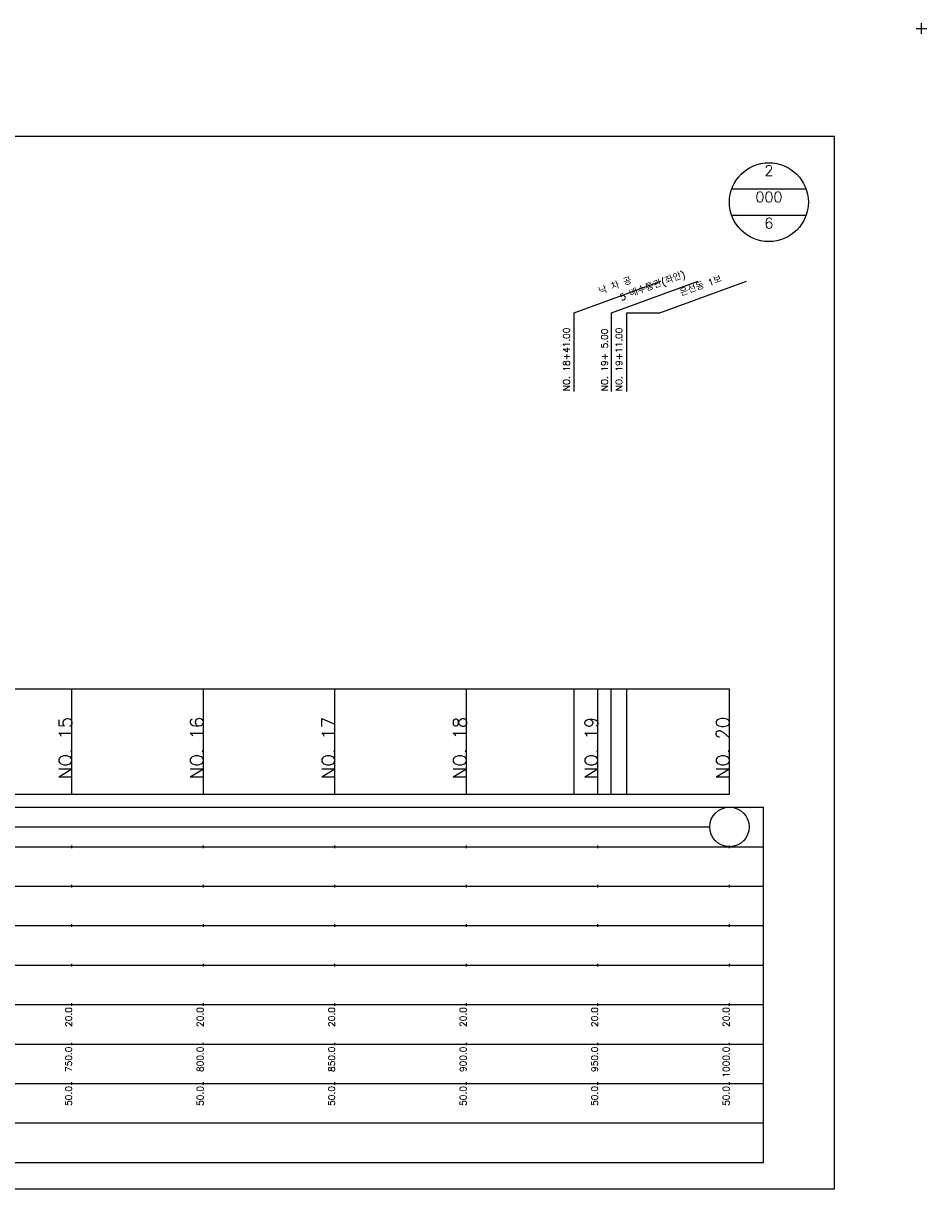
# Model space of a CAD drawing. Extents: x -2 to 685, y -2 to 1408.
# Tile 4 of 6: x 342 to 685, y 525 to 968. Entities that reach past the tile are written whole.
import ezdxf
from ezdxf.enums import TextEntityAlignment as Align

# ---------------------------------------------------------------- set-up
doc = ezdxf.new("R2010")
doc.units = 0
doc.header["$LTSCALE"] = 5
for name, color, linetype in [('BOX', 5, 'CONTINUOUS'), ('DT1', 3, 'CONTINUOUS'), ('DT2', 6, 'CONTINUOUS'), ('LT1', 4, 'CONTINUOUS'), ('ST1', 7, 'CONTINUOUS')]:
    doc.layers.add(name, color=color, linetype=linetype)
doc.styles.add('GHS', font='ROMANS.shx', dxfattribs={"bigfont": 'GHS.shx'})

msp = doc.modelspace()

# ---------------------------------------------------------------- linework, layer by layer
at = {"layer": 'BOX'}
msp.add_lwpolyline([(50, 525), (650, 525), (650, 925), (50, 925), (50, 525)], dxfattribs=at)
at = {"layer": 'DT1', "linetype": 'CONTINUOUS'}
msp.add_line((571, 858), (583.55, 858), dxfattribs=at)
at = {"layer": 'DT1'}
for p, q in [((360, 704.83), (360, 705.83)), ((410, 704.83), (410, 705.83)), ((460, 704.83), (460, 705.83)), ((510, 704.83), (510, 705.83)), ((560, 704.83), (560, 705.83)), ((610, 704.83), (610, 705.83))]:
    msp.add_line(p, q, dxfattribs=at)
at = {"layer": 'LT1', "linetype": 'CONTINUOUS'}
for p, q in [((551, 858), (583.89, 869.97)), ((565.2, 858), (598.09, 869.97)), ((583.55, 858), (616.44, 869.97)), ((551, 828), (551, 858)), ((565.2, 828), (565.2, 858)), ((571, 828), (571, 858))]:
    msp.add_line(p, q, dxfattribs=at)
at = {"layer": 'LT1'}
for p, q in [((360, 675), (360, 715)), ((410, 675), (410, 715)), ((460, 675), (460, 715)), ((510, 675), (510, 715)), ((551, 675), (551, 715)), ((560, 675), (560, 715)), ((565, 675), (565, 715)), ((571, 675), (571, 715)), ((610, 675), (610, 715)), ((110, 675), (610, 675)), ((360, 654.5), (360, 655.5)), ((410, 654.5), (410, 655.5)), ((460, 654.5), (460, 655.5)), ((510, 654.5), (510, 655.5)), ((560, 654.5), (560, 655.5)), ((610, 654.5), (610, 655.5)), ((360, 639.5), (360, 640.5)), ((410, 639.5), (410, 640.5)), ((460, 639.5), (460, 640.5)), ((510, 639.5), (510, 640.5)), ((560, 639.5), (560, 640.5)), ((610, 639.5), (610, 640.5)), ((360, 624.5), (360, 625.5)), ((410, 624.5), (410, 625.5)), ((460, 624.5), (460, 625.5)), ((510, 624.5), (510, 625.5)), ((560, 624.5), (560, 625.5)), ((610, 624.5), (610, 625.5)), ((360, 609.5), (360, 610.5)), ((410, 609.5), (410, 610.5)), ((460, 609.5), (460, 610.5)), ((510, 609.5), (510, 610.5)), ((560, 609.5), (560, 610.5)), ((610, 609.5), (610, 610.5)), ((360, 594.5), (360, 595.5)), ((410, 594.5), (410, 595.5)), ((460, 594.5), (460, 595.5)), ((510, 594.5), (510, 595.5)), ((560, 594.5), (560, 595.5)), ((610, 594.5), (610, 595.5)), ((360, 579.5), (360, 580.5)), ((410, 579.5), (410, 580.5)), ((460, 579.5), (460, 580.5)), ((510, 579.5), (510, 580.5)), ((560, 579.5), (560, 580.5)), ((610, 579.5), (610, 580.5)), ((360, 564.5), (360, 565.5)), ((410, 564.5), (410, 565.5)), ((460, 564.5), (460, 565.5)), ((510, 564.5), (510, 565.5)), ((560, 564.5), (560, 565.5)), ((610, 564.5), (610, 565.5))]:
    msp.add_line(p, q, dxfattribs=at)
msp.add_lwpolyline([(110, 715), (160, 715), (210, 715), (260, 715), (310, 715), (360, 715), (410, 715), (460, 715), (510, 715), (560, 715), (610, 715)], dxfattribs=at)
at = {"layer": 'ST1'}
for p, q in [((681, 966), (685, 966)), ((683, 964), (683, 968)), ((80, 670), (623, 670)), ((623, 535), (623, 670)), ((87.5, 655), (623, 655)), ((80, 640), (623, 640)), ((87.5, 625), (623, 625)), ((80, 610), (623, 610)), ((80, 595), (623, 595)), ((80, 580), (623, 580)), ((80, 565), (623, 565)), ((80, 550), (623, 550)), ((80, 535), (623, 535))]:
    msp.add_line(p, q, dxfattribs=at)
at = {"layer": 'ST1', "linetype": 'CONTINUOUS'}
for p, q in [((639.14, 905), (610.86, 905)), ((639.14, 895), (610.86, 895)), ((117.5, 662.5), (602.5, 662.5))]:
    msp.add_line(p, q, dxfattribs=at)
for centre, radius in [((625, 900), 15), ((610, 662.5), 7.5)]:
    msp.add_circle(centre, radius, dxfattribs=at)

# ---------------------------------------------------------------- texts
at = {"layer": 'DT1', "linetype": 'CONTINUOUS', "style": 'GHS'}
for s, p in [('5 배수통관(좌안)', (581.2, 866.99)), ('낙 차 공', (567, 866.99)), ('은선동 1보', (599.55, 866.99))]:
    msp.add_text(s, height=2.5, rotation=20, dxfattribs=at).set_placement(p, align=Align.CENTER)
for s, p in [('NO. 18+41.00 ', (549.25, 828.12)), ('NO. 19+ 5.00 ', (563.79, 828.12)), ('NO. 19+11.00 ', (569.25, 828.12))]:
    msp.add_text(s, height=2.5, rotation=90, dxfattribs=at).set_placement(p)
at = {"layer": 'DT1', "style": 'GHS'}
for s, height, p in [('NO. 15', 5, (360, 704.33)), ('NO. 16', 5, (410, 704.33)), ('NO. 17', 5, (460, 704.33)), ('NO. 18', 5, (510, 704.33)), ('NO. 19', 5, (560, 704.33)), ('NO. 20', 5, (610, 704.33)), (' 20.0', 2.5, (360, 594)), (' 20.0', 2.5, (410, 594)), (' 20.0', 2.5, (460, 594)), (' 20.0', 2.5, (510, 594)), (' 20.0', 2.5, (560, 594)), (' 20.0', 2.5, (610, 594)), ('   750.0', 2.5, (360, 579)), ('   800.0', 2.5, (410, 579)), ('   850.0', 2.5, (460, 579)), ('   900.0', 2.5, (510, 579)), ('   950.0', 2.5, (560, 579)), ('  1000.0', 2.5, (610, 579)), ('  50.0', 2.5, (360, 564)), ('  50.0', 2.5, (410, 564)), ('  50.0', 2.5, (460, 564)), ('  50.0', 2.5, (510, 564)), ('  50.0', 2.5, (560, 564)), ('  50.0', 2.5, (610, 564))]:
    msp.add_text(s, height=height, rotation=90, dxfattribs=at).set_placement(p, align=Align.RIGHT)
at = {"layer": 'DT2', "linetype": 'CONTINUOUS', "style": 'GHS'}
for s, p in [('2', (625, 910)), ('000', (625, 900)), ('6', (625, 890))]:
    msp.add_text(s, height=4, dxfattribs=at).set_placement(p, align=Align.CENTER)

doc.saveas('drawing.dxf')
